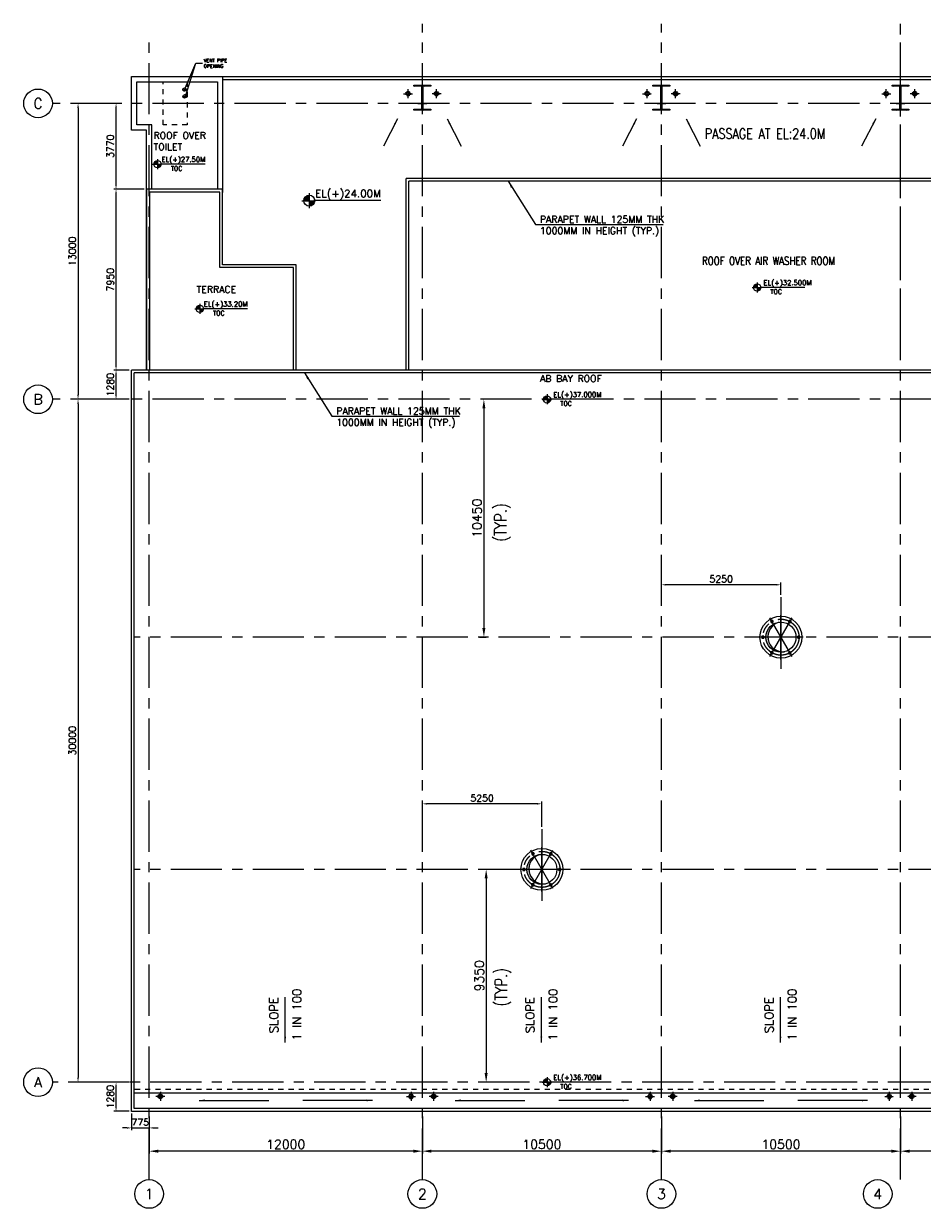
# Model space of a CAD drawing. Header units: inches. Extents: x 0 to 1544102, y -512776 to 23144100.
# Tile 64 of 256: x 398206 to 437671, y -450187 to -398147. Entities that reach past the tile are written whole.
import ezdxf
from ezdxf.enums import TextEntityAlignment as Align

# ---------------------------------------------------------------- set-up
doc = ezdxf.new("R2010")
doc.units = ezdxf.units.IN
doc.header["$LTSCALE"] = 1800
doc.header["$MEASUREMENT"] = 0
for name, pattern in [('CENTER', [2, 1.25, -0.25, 0.25, -0.25]), ('CENTER2', [1.125, 0.75, -0.125, 0.125, -0.125]), ('HIDDEN2', [0.1875, 0.125, -0.0625]), ('HIDDENS', [0.25, 0.125, -0.125])]:
    doc.linetypes.add(name, pattern=pattern)
doc.layers.get('0').update_dxf_attribs({"color": 253, "lineweight": 9})
for name, color, linetype in [('1', 7, 'Continuous'), ('COL', 1, 'Continuous'), ('DIM', 4, 'Continuous'), ('GRID', 251, 'CENTER'), ('HATCH', 9, 'Continuous'), ('RAIN WATER', 6, 'Continuous'), ('ROOF', 11, 'Continuous'), ('ROOFLIGHT', 12, 'Continuous'), ('TEXT', 3, 'Continuous'), ('WALL', 6, 'Continuous')]:
    doc.layers.add(name, color=color, linetype=linetype)
for name, color, linetype, lineweight in [('A-CUT OUT', 3, 'Continuous', 30), ('ARROW', 3, 'Continuous', 13), ('CEN', 2, 'CENTER', 15), ('CL', 8, 'CENTER', 15), ('CNOTE', 3, 'Continuous', 15), ('CONCRETE', 145, 'Continuous', 15), ('CTEXT2', 3, 'Continuous', 25), ('dimension line', 4, 'Continuous', 13)]:
    doc.layers.add(name, color=color, linetype=linetype, lineweight=lineweight)
doc.styles.add('COMPLEX', font='complex')
doc.styles.add('ROAMNS', font='ROMANS.shx')
doc.styles.add('ROMANC', font='ROMANC.SHX')
doc.styles.add('ROMANS', font='romans.shx')
doc.styles.add('SIMPLEX-25', font='simplex.shx')
doc.styles.get("Standard").update_dxf_attribs({"font": 'arial.ttf'})
doc.dimstyles.new('DIM INT 1', dxfattribs={"dimtxt": 300, "dimasz": 200, "dimexe": 100, "dimexo": 100, "dimgap": 100, "dimtad": 1, "dimdec": 0, "dimzin": 13, "dimdsep": 46, "dimlunit": 5, "dimtxsty": 'ROAMNS', "dimblk1": 'CLOSEDBLANK', "dimcen": 0.09, "dimclrd": 9, "dimclre": 9, "dimclrt": 4, "dimadec": 0, "dimazin": 0, "dimtfac": 1, "dimtdec": 0, "dimtix": 1, "dimtmove": 2, "dimatfit": 3, "dimfxl": 1, "dimtolj": 1, "dimtzin": 13, "dimarcsym": 0})
doc.dimstyles.new('DIM100 x2', dxfattribs={"dimscale": 0, "dimtxt": 400, "dimasz": 400, "dimexe": 100, "dimexo": 100, "dimgap": 100, "dimtad": 1, "dimdec": 0, "dimzin": 13, "dimdsep": 46, "dimtxsty": 'ROMANS', "dimblk2": 'OBLIQUE', "dimcen": 100, "dimdle": 100, "dimclrd": 9, "dimclre": 9, "dimclrt": 4, "dimadec": 0, "dimazin": 0, "dimtfac": 1.1, "dimtdec": 0, "dimtix": 1, "dimtmove": 2, "dimatfit": 3, "dimfxl": 1, "dimtolj": 1, "dimtzin": 13, "dimarcsym": 0})
doc.dimstyles.new('MAIN', dxfattribs={"dimtxt": 350, "dimasz": 250, "dimexe": 20, "dimexo": 20, "dimgap": 100, "dimtad": 1, "dimdec": 0, "dimzin": 0, "dimdsep": 46, "dimtxsty": 'ROMANS', "dimcen": 0.09, "dimclrd": 256, "dimclre": 9, "dimclrt": 256, "dimadec": 0, "dimazin": 0, "dimtfac": 1, "dimtdec": 0, "dimtofl": 0, "dimtmove": 0, "dimatfit": 3, "dimfxl": 0.18, "dimtolj": 1, "dimtzin": 0, "dimarcsym": 0})
doc.dimstyles.get("Standard").update_dxf_attribs({"dimtxt": 0.18, "dimasz": 0.18, "dimexe": 0.18, "dimexo": 0.0625, "dimgap": 0.09, "dimtad": 0, "dimtih": 1, "dimtoh": 1, "dimdec": 4, "dimzin": 0, "dimdsep": 46, "dimtxsty": 'Standard', "dimcen": 0.09, "dimadec": 0, "dimazin": 0, "dimtfac": 1, "dimtdec": 4, "dimtofl": 0, "dimtmove": 0, "dimatfit": 3, "dimfxl": 1, "dimtolj": 1, "dimtzin": 0, "dimarcsym": 0})
doc.dimstyles.new('USER175', dxfattribs={"dimscale": 175, "dimtxt": 2, "dimasz": 1.75, "dimexe": 0, "dimexo": 0, "dimgap": 0.5, "dimtad": 1, "dimdec": 0, "dimzin": 0, "dimdsep": 46, "dimtxsty": 'ROMANS', "dimcen": 0, "dimclrd": 4, "dimclre": 4, "dimclrt": 4, "dimadec": 0, "dimazin": 0, "dimtfac": 0.09, "dimtdec": 0, "dimtix": 1, "dimtofl": 0, "dimtmove": 0, "dimatfit": 3, "dimfxl": 1, "dimtolj": 1, "dimtzin": 0, "dimarcsym": 0})

# ---------------------------------------------------------------- blocks, each defined once
blk = doc.blocks.new('C-ROW COLUMN (above17m)')
at = {"layer": 'COL'}
h = blk.add_hatch(dxfattribs=at)
h.set_pattern_fill('ANSI31', color=256, scale=200, style=0)
h.set_pattern_definition([(45, (-78771.347, -120071.694), (-17.6776695, 17.6776695), [])])
h.paths.add_polyline_path([(22, 755), (-22, 755), (-22, -255), (22, -255)])
h.paths.add_polyline_path([(370, -300), (370, -255), (-370, -255), (-370, -300)])
h.paths.add_polyline_path([(-370, 800), (-370, 755), (370, 755), (370, 800)])
at = {"layer": 'CEN'}
for p, q in [((0, -300), (0, 800)), ((-192, 0), (192, 0))]:
    blk.add_line(p, q, dxfattribs=at)
at = {"layer": 'COL'}
for points in [[(-370, 800), (370, 800), (370, 755), (-370, 755)], [(-22, 755), (22, 755), (22, -255), (-22, -255)], [(-370, -255), (370, -255), (370, -300), (-370, -300)]]:
    blk.add_lwpolyline(points, close=True, dxfattribs=at)
blk = doc.blocks.new('PL-FFL2')
at = {"layer": 'A-CUT OUT'}
h = blk.add_hatch(color=7, dxfattribs=at)
h.paths.add_polyline_path([(3.09, 1.96, 0.414214), (1.09, -0.04), (3.09, -0.04)])
h.paths.add_polyline_path([(5.09, -0.04), (3.09, -0.04), (3.09, -2.04, 0.414214)])
at = {"color": 1, "linetype": 'Continuous'}
for p, q in [((3.09, 2.74), (3.09, -2.74)), ((29.24, 0), (4.78, 0)), ((4.78, 0), (5.09, 0)), ((0.31, -0.04), (5.09, -0.04))]:
    blk.add_line(p, q, dxfattribs=at)
blk.add_circle((3.09, -0.04), 2, dxfattribs=at)
at = {"color": 4, "linetype": 'Continuous'}
blk.add_attdef('EL(+)', text='', height=2.75, dxfattribs=at).set_placement((18.98, 2.4), align=Align.MIDDLE)
at = {"color": 3, "linetype": 'Continuous'}
blk.add_attdef('XXX', text='', height=2.5, dxfattribs=at).set_placement((18.44, -3.52), align=Align.MIDDLE)
blk = doc.blocks.new('GRD')
at = {"layer": 'CL', "linetype": 'Continuous'}
blk.add_circle((0, 419.99985), 419.99985, dxfattribs=at)
at = {"layer": 'CL', "color": 4, "style": 'COMPLEX'}
blk.add_attdef('GRD', text='', height=300, dxfattribs=at).set_placement((0, 419.99985), align=Align.MIDDLE)
blk = doc.blocks.new('*D625')
at = {"layer": 'dimension line', "color": 9, "lineweight": -2, "transparency": 16777216}
for p, q in [((436714, -446152), (436714, -447778)), ((448714, -447296), (448714, -447778)), ((448314, -447678), (437114, -447678))]:
    blk.add_line(p, q, dxfattribs=at)
at = {"layer": 'dimension line', "color": 9, "transparency": 16777216}
for points in [[(437114, -447611), (437114, -447745), (436714, -447678)], [(448314, -447611), (448314, -447745), (448714, -447678)]]:
    blk.add_solid(points, dxfattribs=at)
at = {"layer": 'dimension line', "color": 4, "transparency": 16777216, "insert": (442714, -447378), "char_height": 400, "attachment_point": 5, "style": 'ROMANS'}
blk.add_mtext('\\A1;12000', dxfattribs=at)
blk = doc.blocks.new('_Oblique')
at = {"color": 0, "linetype": 'ByBlock', "lineweight": -2}
blk.add_line((-0.5, -0.5), (0.5, 0.5), dxfattribs=at)
blk = doc.blocks.new('*D626')
at = {"layer": 'dimension line', "color": 9, "lineweight": -2, "transparency": 16777216}
for p, q in [((415714, -446152), (415714, -447778)), ((426214, -447296), (426214, -447778)), ((425814, -447678), (416114, -447678))]:
    blk.add_line(p, q, dxfattribs=at)
at = {"layer": 'dimension line', "color": 9, "transparency": 16777216}
for points in [[(416114, -447611), (416114, -447745), (415714, -447678)], [(425814, -447611), (425814, -447745), (426214, -447678)]]:
    blk.add_solid(points, dxfattribs=at)
at = {"layer": 'dimension line', "color": 4, "transparency": 16777216, "insert": (420964, -447378), "char_height": 400, "attachment_point": 5, "style": 'ROMANS'}
blk.add_mtext('\\A1;10500', dxfattribs=at)
blk = doc.blocks.new('*D627')
at = {"layer": 'dimension line', "color": 9, "lineweight": -2, "transparency": 16777216}
for p, q in [((426214, -446152), (426214, -447778)), ((436714, -447296), (436714, -447778)), ((436314, -447678), (426614, -447678))]:
    blk.add_line(p, q, dxfattribs=at)
at = {"layer": 'dimension line', "color": 9, "transparency": 16777216}
for points in [[(426614, -447611), (426614, -447745), (426214, -447678)], [(436314, -447611), (436314, -447745), (436714, -447678)]]:
    blk.add_solid(points, dxfattribs=at)
at = {"layer": 'dimension line', "color": 4, "transparency": 16777216, "insert": (431464, -447378), "char_height": 400, "attachment_point": 5, "style": 'ROMANS'}
blk.add_mtext('\\A1;10500', dxfattribs=at)
blk = doc.blocks.new('*D629')
at = {"layer": 'dimension line', "color": 9, "lineweight": -2, "transparency": 16777216}
for p, q in [((403714, -446152), (403714, -447778)), ((415714, -447296), (415714, -447778)), ((415314, -447678), (404114, -447678))]:
    blk.add_line(p, q, dxfattribs=at)
at = {"layer": 'dimension line', "color": 9, "transparency": 16777216}
for points in [[(404114, -447611), (404114, -447745), (403714, -447678)], [(415314, -447611), (415314, -447745), (415714, -447678)]]:
    blk.add_solid(points, dxfattribs=at)
at = {"layer": 'dimension line', "color": 4, "transparency": 16777216, "insert": (409714, -447378), "char_height": 400, "attachment_point": 5, "style": 'ROMANS'}
blk.add_mtext('\\A1;12000', dxfattribs=at)
blk = doc.blocks.new('RWDP')
at = {"layer": 'RAIN WATER', "linetype": 'CENTER2', "ltscale": 0.05}
for p, q in [((495, -425), (495, -825)), ((695, -625), (295, -625))]:
    blk.add_line(p, q, dxfattribs=at)
at = {"layer": 'RAIN WATER', "linetype": 'HIDDEN2', "ltscale": 0.25}
blk.add_circle((495, -625), 100, dxfattribs=at)
at = {"layer": 'RAIN WATER', "ltscale": 0.25}
blk.add_circle((495, -625), 75, dxfattribs=at)
blk = doc.blocks.new('*D666')
at = {"layer": 'DIM', "color": 9, "lineweight": -2, "transparency": 16777216}
for p, q in [((403499, -405417), (402162, -405417)), ((402262, -413167), (402262, -405617)), ((402839, -413367), (402162, -413367))]:
    blk.add_line(p, q, dxfattribs=at)
at = {"layer": 'DIM', "color": 9, "transparency": 16777216}
for points in [[(402228, -405617), (402295, -405617), (402262, -405417)], [(402228, -413167), (402295, -413167), (402262, -413367)]]:
    blk.add_solid(points, dxfattribs=at)
at = {"layer": 'DIM', "color": 4, "transparency": 16777216, "insert": (402012, -409392), "char_height": 300, "attachment_point": 5, "rotation": 90, "style": 'ROAMNS'}
blk.add_mtext('\\A1;7950', dxfattribs=at)
blk = doc.blocks.new('_ClosedBlank')
at = {"color": 0, "linetype": 'ByBlock', "lineweight": -2}
for p, q in [((-1, 0.17), (0, 0)), ((-1, 0.17), (-1, -0.17)), ((0, 0), (-1, -0.17))]:
    blk.add_line(p, q, dxfattribs=at)
blk = doc.blocks.new('*D667')
at = {"layer": 'DIM', "color": 9, "lineweight": -2, "transparency": 16777216}
for p, q in [((402264, -401647), (402162, -401647)), ((402262, -405217), (402262, -401847)), ((403499, -405417), (402162, -405417))]:
    blk.add_line(p, q, dxfattribs=at)
at = {"layer": 'DIM', "color": 9, "transparency": 16777216}
for points in [[(402228, -401847), (402295, -401847), (402262, -401647)], [(402228, -405217), (402295, -405217), (402262, -405417)]]:
    blk.add_solid(points, dxfattribs=at)
at = {"layer": 'DIM', "color": 4, "transparency": 16777216, "insert": (402012, -403532), "char_height": 300, "attachment_point": 5, "rotation": 90, "style": 'ROAMNS'}
blk.add_mtext('\\A1;3770', dxfattribs=at)
blk = doc.blocks.new('A$C143F1039')
at = {"layer": 'DIM'}
for points in [[(-355, 674), (-380, 742), (-338, 669), (-411, 628)], [(405, 649), (338, 669), (411, 628), (453, 700)], [(-759, 31), (-749, -42), (-749, 42), (-833, 42)], [(749, 42), (749, -42), (833, -42), (764, -27)], [(-407, -649), (-338, -669), (-411, -628), (-453, -700)], [(338, -669), (411, -628), (359, -674), (380, -742)]]:
    blk.add_hatch(color=5, dxfattribs=at).paths.add_polyline_path(points)
at = {"layer": 'ROOF'}
h = blk.add_hatch(color=5, dxfattribs=at)
h.paths.add_polyline_path([(-660, 0), (-572, 0, -0.350453), (-73, 656, 0.381936)])
h.paths.add_polyline_path([(0, -660), (0, -638, -0.368877), (-572, 0), (-660, 0, 0.414214)])
at = {"layer": 'ROOFLIGHT'}
blk.add_hatch(color=5, dxfattribs=at).paths.add_polyline_path([(161, -640, -0.061238), (0, -638), (0, -660, 0.061706)])
at = {"layer": 'CL'}
for p, q in [((0, 1762), (0, -1762)), ((0, 1322), (0, -1322)), ((-487, -843), (487, 843)), ((487, -843), (-487, 843)), ((0, -974), (0, 974)), ((974, 0), (-974, 0)), ((730, 0), (-730, 0))]:
    blk.add_line(p, q, dxfattribs=at)
at = {"layer": 'CL', "color": 6}
for p, q in [((-379, 744), (-455, 701)), ((-455, 701), (-411, 625)), ((-336, 669), (-411, 625)), ((-379, 744), (-336, 669)), ((379, 744), (336, 669)), ((411, 625), (336, 669)), ((455, 701), (379, 744)), ((455, 701), (411, 625)), ((-834, 44), (-747, 44)), ((-834, 44), (-834, -44)), ((747, -44), (747, 44)), ((834, 44), (747, 44)), ((834, -44), (834, 44)), ((-834, -44), (-747, -44)), ((834, -44), (747, -44)), ((-455, -701), (-411, -625)), ((-455, -701), (-379, -744)), ((-379, -744), (-336, -669)), ((336, -669), (411, -625)), ((379, -744), (336, -669)), ((379, -744), (455, -701)), ((455, -701), (411, -625))]:
    blk.add_line(p, q, dxfattribs=at)
at = {"layer": 'CL'}
blk.add_circle((0, 0), 791, dxfattribs=at)
at = {"layer": 'CNOTE'}
blk.add_circle((0, 0), 660, dxfattribs=at)
at = {"layer": 'DIM'}
for points in [[(-355, 674), (-380, 742), (-338, 669), (-411, 628)], [(405, 649), (338, 669), (411, 628), (453, 700)], [(-759, 31), (-749, -42), (-749, 42), (-833, 42)], [(749, 42), (749, -42), (833, -42), (764, -27)], [(-407, -649), (-338, -669), (-411, -628), (-453, -700)], [(338, -669), (411, -628), (359, -674), (380, -742)]]:
    blk.add_lwpolyline(points, close=True, dxfattribs=at)
at = {"layer": 'ROOF', "color": 5}
for p, q in [((-747, 44), (-747, -44)), ((-411, -625), (-336, -669))]:
    blk.add_line(p, q, dxfattribs=at)
at = {"layer": 'ROOF'}
for p, q in [((-747, 44), (-747, -44)), ((-411, -625), (-336, -669))]:
    blk.add_line(p, q, dxfattribs=at)
at = {"layer": 'ROOFLIGHT'}
for p, q in [((747, 44), (747, -44)), ((747, -44), (834, -44))]:
    blk.add_line(p, q, dxfattribs=at)
for radius in [921, 660]:
    blk.add_circle((0, 0), radius, dxfattribs=at)
blk.add_arc((88, 16), 660, 104.124, 276.3854, dxfattribs=at)
blk = doc.blocks.new('*D1000')
at = {"layer": 'dimension line', "color": 9, "lineweight": -2, "transparency": 16777216}
for p, q in [((419480, -414647), (418317, -414647)), ((418417, -415047), (418417, -424697)), ((418226, -425097), (418517, -425097))]:
    blk.add_line(p, q, dxfattribs=at)
at = {"layer": 'dimension line', "color": 9, "transparency": 16777216}
for points in [[(418350, -415047), (418483, -415047), (418417, -414647)], [(418350, -424697), (418483, -424697), (418417, -425097)]]:
    blk.add_solid(points, dxfattribs=at)
at = {"layer": 'dimension line', "color": 4, "transparency": 16777216, "insert": (418117, -419872), "char_height": 400, "attachment_point": 5, "rotation": 90, "style": 'ROMANS'}
blk.add_mtext('\\A1;10450', dxfattribs=at)
blk = doc.blocks.new('*D1001')
at = {"layer": 'dimension line', "color": 9, "lineweight": -2, "transparency": 16777216}
for p, q in [((419223, -435297), (418417, -435297)), ((418517, -435697), (418517, -444247)), ((419223, -444647), (418417, -444647))]:
    blk.add_line(p, q, dxfattribs=at)
at = {"layer": 'dimension line', "color": 9, "transparency": 16777216}
for points in [[(418450, -435697), (418583, -435697), (418517, -435297)], [(418450, -444247), (418583, -444247), (418517, -444647)]]:
    blk.add_solid(points, dxfattribs=at)
at = {"layer": 'dimension line', "color": 4, "transparency": 16777216, "insert": (418217, -439972), "char_height": 400, "attachment_point": 5, "rotation": 90, "style": 'ROMANS'}
blk.add_mtext('\\A1;9350', dxfattribs=at)
blk = doc.blocks.new('*D1004')
at = {"layer": 'DIM', "color": 9, "lineweight": -2, "transparency": 16777216}
for p, q in [((401005, -401647), (400492, -401647)), ((400592, -401847), (400592, -414447)), ((401005, -414647), (400492, -414647))]:
    blk.add_line(p, q, dxfattribs=at)
at = {"layer": 'DIM', "color": 9, "transparency": 16777216}
for points in [[(400559, -401847), (400626, -401847), (400592, -401647)], [(400559, -414447), (400626, -414447), (400592, -414647)]]:
    blk.add_solid(points, dxfattribs=at)
at = {"layer": 'DIM', "color": 4, "transparency": 16777216, "insert": (400342, -408147), "char_height": 300, "attachment_point": 5, "rotation": 90, "style": 'ROAMNS'}
blk.add_mtext('\\A1;13000', dxfattribs=at)
blk = doc.blocks.new('*D1005')
at = {"layer": 'DIM', "color": 9, "lineweight": -2, "transparency": 16777216}
for p, q in [((401005, -414647), (400492, -414647)), ((400592, -414847), (400592, -444447)), ((401005, -444647), (400492, -444647))]:
    blk.add_line(p, q, dxfattribs=at)
at = {"layer": 'DIM', "color": 9, "transparency": 16777216}
for points in [[(400559, -414847), (400626, -414847), (400592, -414647)], [(400559, -444447), (400626, -444447), (400592, -444647)]]:
    blk.add_solid(points, dxfattribs=at)
at = {"layer": 'DIM', "color": 4, "transparency": 16777216, "insert": (400342, -429647), "char_height": 300, "attachment_point": 5, "rotation": 90, "style": 'ROAMNS'}
blk.add_mtext('\\A1;30000', dxfattribs=at)
blk = doc.blocks.new('*D1061')
at = {"layer": 'DIM', "color": 9, "lineweight": -2, "transparency": 16777216}
for p, q in [((402839, -413367), (402162, -413367)), ((402262, -414447), (402262, -413567)), ((402839, -414647), (402162, -414647))]:
    blk.add_line(p, q, dxfattribs=at)
at = {"layer": 'DIM', "color": 9, "transparency": 16777216}
for points in [[(402228, -413567), (402295, -413567), (402262, -413367)], [(402228, -414447), (402295, -414447), (402262, -414647)]]:
    blk.add_solid(points, dxfattribs=at)
at = {"layer": 'DIM', "color": 4, "transparency": 16777216, "insert": (402012, -414007), "char_height": 300, "attachment_point": 5, "rotation": 90, "style": 'ROAMNS'}
blk.add_mtext('\\A1;1280', dxfattribs=at)
blk = doc.blocks.new('*D1941')
at = {"layer": 'DIM', "color": 9, "lineweight": -2, "transparency": 16777216}
for p, q in [((426214, -423235), (426214, -422695)), ((431264, -422795), (426414, -422795)), ((431464, -423235), (431464, -422695))]:
    blk.add_line(p, q, dxfattribs=at)
at = {"layer": 'DIM', "color": 9, "transparency": 16777216}
for points in [[(426414, -422762), (426414, -422829), (426214, -422795)], [(431264, -422762), (431264, -422829), (431464, -422795)]]:
    blk.add_solid(points, dxfattribs=at)
at = {"layer": 'DIM', "color": 4, "transparency": 16777216, "insert": (428839, -422545), "char_height": 300, "attachment_point": 5, "style": 'ROAMNS'}
blk.add_mtext('\\A1;5250', dxfattribs=at)
blk = doc.blocks.new('*D2177')
at = {"layer": 'DIM', "color": 9, "lineweight": -2, "transparency": 16777216}
for p, q in [((415714, -433091), (415714, -432318)), ((420764, -432418), (415914, -432418)), ((420964, -433435), (420964, -432318))]:
    blk.add_line(p, q, dxfattribs=at)
at = {"layer": 'DIM', "color": 9, "transparency": 16777216}
for points in [[(415914, -432385), (415914, -432452), (415714, -432418)], [(420764, -432385), (420764, -432452), (420964, -432418)]]:
    blk.add_solid(points, dxfattribs=at)
at = {"layer": 'DIM', "color": 4, "transparency": 16777216, "insert": (418339, -432168), "char_height": 300, "attachment_point": 5, "style": 'ROAMNS'}
blk.add_mtext('\\A1;5250', dxfattribs=at)
blk = doc.blocks.new('*D2185')
at = {"layer": '1', "color": 9, "lineweight": -2, "transparency": 16777216}
for p, q in [((402839, -444647), (402162, -444647)), ((402262, -445727), (402262, -444847)), ((402839, -445927), (402162, -445927))]:
    blk.add_line(p, q, dxfattribs=at)
at = {"layer": '1', "color": 9, "transparency": 16777216}
for points in [[(402228, -444847), (402295, -444847), (402262, -444647)], [(402228, -445727), (402295, -445727), (402262, -445927)]]:
    blk.add_solid(points, dxfattribs=at)
at = {"layer": '1', "color": 4, "transparency": 16777216, "insert": (402012, -445287), "char_height": 300, "attachment_point": 5, "rotation": 90, "style": 'ROAMNS'}
blk.add_mtext('\\A1;1280', dxfattribs=at)
blk = doc.blocks.new('*D2186')
at = {"layer": '1', "color": 9, "lineweight": -2, "transparency": 16777216}
for p, q in [((402939, -446027), (402939, -446755)), ((403714, -446252), (403714, -446755)), ((402739, -446655), (402539, -446655)), ((402939, -446655), (403714, -446655)), ((403914, -446655), (404114, -446655))]:
    blk.add_line(p, q, dxfattribs=at)
at = {"layer": '1', "color": 9, "transparency": 16777216}
for points in [[(402739, -446622), (402739, -446689), (402939, -446655)], [(403914, -446622), (403914, -446689), (403714, -446655)]]:
    blk.add_solid(points, dxfattribs=at)
at = {"layer": '1', "color": 4, "transparency": 16777216, "insert": (403326, -446405), "char_height": 300, "attachment_point": 5, "style": 'ROAMNS'}
blk.add_mtext('\\A1;775', dxfattribs=at)

msp = doc.modelspace()

# ---------------------------------------------------------------- hatches: boundary and pattern name
at = {"layer": 'HATCH', "transparency": 33554687}
h = msp.add_hatch(color=5, dxfattribs=at)
h.dxf.hatch_style = 1
h.paths.add_polyline_path([(405338.12, -401041.96, 0.41421356), (405263.12, -400966.96, -1), (405263.12, -401041.96, 1), (405263.12, -401116.96, 0.41421356)])
h.paths.add_polyline_path([(405349.23, -401341.75, 0.42291825), (405272, -401266.79, -1), (405272, -401341.79, 0.92228154), (405265.97, -401416.3, 0.44690504)])

# ---------------------------------------------------------------- linework, layer by layer
at = {"linetype": 'HIDDENS'}
msp.add_line((525713.7, -444962.3), (403063.7, -444962.3), dxfattribs=at)
msp.add_lwpolyline([(404328.7, -400697.3), (405388.7, -400697.3), (405388.7, -402597.3), (404328.7, -402597.3)], close=True, dxfattribs=at)
at = {"layer": 'CONCRETE'}
msp.add_line((525713.7, -445127.3), (403063.7, -445127.3), dxfattribs=at)
at = {"layer": 'DIM'}
for points in [[(405263.12, -401116.96, -1), (405263.12, -401041.96, 1), (405263.12, -400966.96)], [(405272, -401416.79, -1), (405272, -401341.79, 1), (405272, -401266.79)]]:
    msp.add_lwpolyline(points, format="xyb", dxfattribs=at)
for centre in [(405263.12, -401041.96), (405274.23, -401341.75)]:
    msp.add_circle(centre, 75, dxfattribs=at)
at = {"layer": 'GRID'}
for p, q in [((415713.7, -448927.3), (415713.7, -398147.3)), ((426213.7, -448927.3), (426213.7, -398147.3)), ((436713.7, -412117.3), (436713.7, -398147.3)), ((436713.7, -448927.3), (436713.7, -398147.3)), ((403713.7, -448927.3), (403713.7, -398647.3)), ((654513.7, -401647.3), (399465.66, -401647.3)), ((654513.7, -414647.3), (399465.66, -414647.3)), ((525713.7, -425097.3), (403063.7, -425097.3)), ((525713.7, -435297.3), (403063.7, -435297.3)), ((532013.7, -444647.3), (399465.66, -444647.3))]:
    msp.add_line(p, q, dxfattribs=at)
at = {"layer": 'RAIN WATER', "linetype": 'CENTER2', "ltscale": 0.05}
for p, q in [((414888.7, -401222.3), (415288.7, -401222.3)), ((415088.7, -401422.3), (415088.7, -401022.3)), ((416538.7, -401222.3), (416138.7, -401222.3)), ((416338.7, -401422.3), (416338.7, -401022.3)), ((425388.7, -401222.3), (425788.7, -401222.3)), ((425588.7, -401422.3), (425588.7, -401022.3)), ((427038.7, -401222.3), (426638.7, -401222.3)), ((426838.7, -401422.3), (426838.7, -401022.3)), ((435888.7, -401222.3), (436288.7, -401222.3)), ((436088.7, -401422.3), (436088.7, -401022.3)), ((437538.7, -401222.3), (437138.7, -401222.3)), ((437338.7, -401422.3), (437338.7, -401022.3))]:
    msp.add_line(p, q, dxfattribs=at)
at = {"layer": 'RAIN WATER', "linetype": 'HIDDEN2', "ltscale": 0.25}
for centre in [(415088.7, -401222.3), (416338.7, -401222.3), (425588.7, -401222.3), (426838.7, -401222.3), (436088.7, -401222.3), (437338.7, -401222.3)]:
    msp.add_circle(centre, 100, dxfattribs=at)
at = {"layer": 'RAIN WATER', "ltscale": 0.25}
for centre in [(415088.7, -401222.3), (416338.7, -401222.3), (425588.7, -401222.3), (426838.7, -401222.3), (436088.7, -401222.3), (437338.7, -401222.3)]:
    msp.add_circle(centre, 75, dxfattribs=at)
at = {"layer": 'WALL'}
for p, q in [((402938.7, -400467.3), (460713.7, -400467.3)), ((402938.7, -402827.3), (402938.7, -400467.3)), ((403168.7, -402597.3), (403168.7, -400697.3)), ((403168.7, -400697.3), (406713.7, -400697.3)), ((406713.7, -400697.3), (406713.7, -405417.3)), ((406713.7, -400697.3), (406713.7, -405417.3)), ((406943.7, -400467.3), (406943.7, -405562.3)), ((406943.7, -400592.3), (460713.7, -400592.3)), ((403828.7, -402597.3), (403168.7, -402597.3)), ((403828.7, -405417.3), (403828.7, -402597.3)), ((403598.7, -402827.3), (402938.7, -402827.3)), ((403598.7, -413367.3), (403598.7, -402827.3)), ((414998.7, -413317.3), (414998.7, -404947.3)), ((448578.5, -404947.3), (414998.7, -404947.3)), ((448453.5, -405072.3), (415123.7, -405072.3)), ((415123.7, -413317.3), (415123.7, -405072.3)), ((406713.7, -405417.3), (403598.7, -405417.3)), ((402938.7, -445927.3), (402938.7, -413367.3)), ((403598.7, -413367.3), (402938.7, -413367.3)), ((444888.91, -413367.3), (402938.7, -413367.3)), ((403063.7, -445802.3), (403063.7, -413492.3)), ((403598.7, -413492.3), (403063.7, -413492.3)), ((444888.91, -413492.3), (403063.7, -413492.3)), ((525713.7, -445927.3), (402938.7, -445927.3)), ((525713.7, -445802.3), (403063.7, -445802.3))]:
    msp.add_line(p, q, dxfattribs=at)
at = {"layer": 'WALL', "flags": 128}
for points in [[(410173.7, -413367.3), (410173.7, -408737.3), (406943.7, -408737.3), (406943.7, -405417.3), (403598.7, -405417.3), (403598.7, -413367.3)], [(410048.7, -413367.3), (410048.7, -408862.3), (406818.7, -408862.3), (406818.7, -405542.3), (403723.7, -405542.3), (403723.7, -413367.3)]]:
    msp.add_lwpolyline(points, dxfattribs=at)

# ---------------------------------------------------------------- block references
for p in [(415713.7, -401647.3), (426213.7, -401647.3), (436713.7, -401647.3)]:
    msp.add_blockref('C-ROW COLUMN (above17m)', p)
at = {"layer": '1', "color": 6}
ref = msp.add_blockref('PL-FFL2', (403838.02, -404317.26), dxfattribs=dict(at, xscale=80, yscale=80, zscale=80))
ref.add_attrib('XXX', 'TOC', dxfattribs={"layer": '0', "color": 3, "linetype": 'Continuous', "height": 200, "style": 'SIMPLEX-25'}).set_placement((404919.67, -404504.21), align=Align.MIDDLE)
ref.add_attrib('EL(+)', 'EL(+)27.50M', dxfattribs={"layer": '0', "color": 4, "linetype": 'Continuous', "height": 220, "style": 'SIMPLEX-25'}).set_placement((405218.75, -404125.49), align=Align.MIDDLE)
ref = msp.add_blockref('PL-FFL2', (410377.34, -405917.08), dxfattribs=dict(at, xscale=120, yscale=120, zscale=120))
ref.add_attrib('EL(+)', 'EL(+)24.00M', dxfattribs={"layer": '0', "color": 4, "linetype": 'Continuous', "height": 330, "style": 'SIMPLEX-25'}).set_placement((412448.44, -405629.43), align=Align.MIDDLE)
ref = msp.add_blockref('PL-FFL2', (430172.07, -409732.18), dxfattribs=dict(at, xscale=80, yscale=80, zscale=80))
ref.add_attrib('XXX', 'TOC', dxfattribs={"layer": '0', "color": 3, "linetype": 'Continuous', "height": 200, "style": 'SIMPLEX-25'}).set_placement((431253.72, -409919.14), align=Align.MIDDLE)
ref.add_attrib('EL(+)', 'EL(+)32.500M', dxfattribs={"layer": '0', "color": 4, "linetype": 'Continuous', "height": 220, "style": 'SIMPLEX-25'}).set_placement((431750.47, -409540.41), align=Align.MIDDLE)
ref = msp.add_blockref('PL-FFL2', (405694.52, -410673.3), dxfattribs=dict(at, xscale=80, yscale=80, zscale=80))
ref.add_attrib('XXX', 'TOC', dxfattribs={"layer": '0', "color": 3, "linetype": 'Continuous', "height": 200, "style": 'SIMPLEX-25'}).set_placement((406776.17, -410860.25), align=Align.MIDDLE)
ref.add_attrib('EL(+)', 'EL(+)33.20M', dxfattribs={"layer": '0', "color": 4, "linetype": 'Continuous', "height": 220, "style": 'SIMPLEX-25'}).set_placement((407075.26, -410481.53), align=Align.MIDDLE)
ref = msp.add_blockref('PL-FFL2', (420944.46, -414647.76), dxfattribs=dict(at, xscale=80, yscale=80, zscale=80))
ref.add_attrib('XXX', 'TOC', dxfattribs={"layer": '0', "color": 3, "linetype": 'Continuous', "height": 200, "style": 'SIMPLEX-25'}).set_placement((422026.11, -414834.71), align=Align.MIDDLE)
ref.add_attrib('EL(+)', 'EL(+)37.000M', dxfattribs={"layer": '0', "color": 4, "linetype": 'Continuous', "height": 220, "style": 'SIMPLEX-25'}).set_placement((422522.86, -414455.99), align=Align.MIDDLE)
ref = msp.add_blockref('PL-FFL2', (420944.46, -444647.76), dxfattribs=dict(at, xscale=80, yscale=80, zscale=80))
ref.add_attrib('XXX', 'TOC', dxfattribs={"layer": '0', "color": 3, "linetype": 'Continuous', "height": 200, "style": 'SIMPLEX-25'}).set_placement((422026.11, -444834.71), align=Align.MIDDLE)
ref.add_attrib('EL(+)', 'EL(+)36.700M', dxfattribs={"layer": '0', "color": 4, "linetype": 'Continuous', "height": 220, "style": 'SIMPLEX-25'}).set_placement((422522.86, -444455.99), align=Align.MIDDLE)
at = {"layer": 'CNOTE'}
for p in [(431463.7, -425097.46), (420963.7, -435297.28)]:
    msp.add_blockref('A$C143F1039', p, dxfattribs=at)
at = {"layer": 'DIM', "xscale": 1.5, "yscale": 1.5, "zscale": 1.5}
for p, values in [((398835.66, -402277.3), {'GRD': 'C'}), ((398835.66, -415277.3), {'GRD': 'B'}), ((398835.66, -445277.3), {'GRD': 'A'}), ((403713.7, -450187.3), {'GRD': '1'}), ((415713.7, -450187.3), {'GRD': '2'}), ((426213.83, -450187.3), {'GRD': '3'}), ((435713.7, -450187.3), {'GRD': '4'})]:
    msp.add_blockref('GRD', p, dxfattribs=at).add_auto_attribs(values)
at = {"layer": 'RAIN WATER'}
for p in [(403713.7, -444647.3), (415713.7, -444647.3), (426213.7, -444647.3), (436713.7, -444647.3)]:
    msp.add_blockref('RWDP', p, dxfattribs=at)
at = {"layer": 'RAIN WATER', "xscale": -1}
for p in [(415713.7, -444647.3), (426213.7, -444647.3), (436713.7, -444647.3)]:
    msp.add_blockref('RWDP', p, dxfattribs=at)

# ---------------------------------------------------------------- texts
at = {"layer": 'CTEXT2', "style": 'ROMANS'}
for s, p in [('SLOPE', (409378.82, -442494.95)), ('1 IN 100', (410390.17, -442821.78)), ('SLOPE', (420628.82, -442494.95)), ('1 IN 100', (421640.17, -442821.78)), ('SLOPE', (431128.82, -442494.95)), ('1 IN 100', (432140.17, -442821.78))]:
    msp.add_text(s, height=375, rotation=90, dxfattribs=at).set_placement(p)
at = {"layer": 'TEXT', "style": 'ROMANS', "width": 0.8}
msp.add_text('ROOF OVER AIR WASHER ROOM', height=350, dxfattribs=at).set_placement((427995.39, -408740.75))
for p in [(419410.93, -420895.71), (419434.81, -441311.9)]:
    msp.add_text('(TYP.)', height=528, rotation=90, dxfattribs=at).set_placement(p)
at = {"layer": 'TEXT', "attachment_point": 1}
for s, insert, char_height, width, style in [('VENT PIPE OPENING', (406110.93, -399685.12), 150, 1491.6531, 'ROMANS'), ('ROOF OVER TOILET', (403908.23, -402907.26), 300, 2958.3972, 'ROAMNS'), ('PARAPET WALL 125MM THK 1000MM IN HEIGHT (TYP.)', (420875.6, -406588.82), 300, 5971.4286, 'ROMANS'), ('TERRACE', (405801.7, -409671.21), 300, 2139.2936, 'ROMANC'), ('AB BAY ROOF', (420882.65, -413584.87), 300, 3598.0058, 'ROMANC'), ('PARAPET WALL 125MM THK 1000MM IN HEIGHT (TYP.)', (411932.51, -415008.82), 300, 5971.4286, 'ROMANS')]:
    msp.add_mtext(s, dxfattribs=dict(at, insert=insert, char_height=char_height, width=width, style=style))
at = {"layer": 'TEXT', "insert": (428116.19, -402753.93), "char_height": 450, "attachment_point": 1, "style": 'ROMANS'}
msp.add_mtext_dynamic_manual_height_columns('{\\W0.8;PASSAGE AT EL:24.0M}', width=6398.0429, gutter_width=1, heights=[0], dxfattribs=at)

# ---------------------------------------------------------------- dimensions: what is measured, and where the dimension line sits
at = {"layer": '1'}
dim = msp.add_linear_dim(base=(402261.54, -444647.3), p1=(402938.7, -445927.3), p2=(402938.7, -444647.3), angle=90, dimstyle='DIM INT 1', dxfattribs=at)
dim.commit()
dim.dimension.update_dxf_attribs({"geometry": '*D2185', "text_midpoint": (402011.54, -445287.3)})
dim = msp.add_linear_dim(base=(403713.7, -446655.2), p1=(402938.7, -445927.3), p2=(403713.7, -446152.42), dimstyle='DIM INT 1', dxfattribs=at)
dim.commit()
dim.dimension.update_dxf_attribs({"geometry": '*D2186', "text_midpoint": (403326.2, -446405.2)})
at = {"layer": 'DIM'}
for base, p1, p2, picture, middle in [((400592.32, -414647.3), (401105.02, -401647.3), (401105.02, -414647.3), '*D1004', (400342.32, -408147.3)), ((402261.54, -401647.3), (403598.7, -405417.3), (402364.04, -401647.3), '*D667', (402011.54, -403532.3)), ((402261.54, -405417.3), (402938.7, -413367.3), (403598.7, -405417.3), '*D666', (402011.54, -409392.3)), ((402261.54, -413367.3), (402938.7, -414647.3), (402938.7, -413367.3), '*D1061', (402011.54, -414007.3)), ((400592.32, -444647.3), (401105.02, -414647.3), (401105.02, -444647.3), '*D1005', (400342.32, -429647.3))]:
    dim = msp.add_linear_dim(base=base, p1=p1, p2=p2, angle=90, dimstyle='DIM INT 1', dxfattribs=at)
    dim.commit()
    dim.dimension.update_dxf_attribs({"geometry": picture, "text_midpoint": middle})
for base, p1, p2, picture, middle in [((426213.7, -422795.22), (431463.7, -423335.29), (426213.7, -423335.29), '*D1941', (428838.7, -422545.22)), ((415713.7, -432418.49), (420963.7, -433535.11), (415713.7, -433191.39), '*D2177', (418338.7, -432168.49))]:
    dim = msp.add_linear_dim(base=base, p1=p1, p2=p2, dimstyle='DIM INT 1', dxfattribs=at)
    dim.commit()
    dim.dimension.update_dxf_attribs({"geometry": picture, "text_midpoint": middle})
at = {"layer": 'dimension line'}
for base, p1, p2, angle, picture, middle in [((418416.75, -425097.46), (419579.51, -414647.3), (418125.61, -425097.46), 90, '*D1000', (418116.75, -419872.38)), ((418516.75, -444647.3), (419323.5, -435297.28), (419323.5, -444647.3), 90, '*D1001', (418216.75, -439972.29)), ((403713.7, -447678), (415713.7, -447196.32), (403713.7, -446052.42), 180, '*D629', (409713.7, -447378)), ((415713.7, -447678), (426213.7, -447196.32), (415713.7, -446052.42), 180, '*D626', (420963.7, -447378)), ((426213.7, -447678), (436713.7, -447196.32), (426213.7, -446052.42), 180, '*D627', (431463.7, -447378)), ((436713.7, -447678), (448713.7, -447196.32), (436713.7, -446052.42), 180, '*D625', (442713.7, -447378))]:
    dim = msp.add_linear_dim(base=base, p1=p1, p2=p2, angle=angle, dimstyle='DIM100 x2', override={"dimscale": 1}, dxfattribs=at)
    dim.commit()
    dim.dimension.update_dxf_attribs({"geometry": picture, "text_midpoint": middle})

# ---------------------------------------------------------------- leaders
for points in [[(419485.69, -405072.3), (420677.54, -406974.9), (426293.56, -406974.9)], [(410542.6, -413492.3), (411734.45, -415394.9), (417350.47, -415394.9)]]:
    msp.add_leader(points, dimstyle='USER175', override={"dimgap": 0.5, "dimtad": 0})
at = {"layer": 'ARROW'}
for points, override in [([(414623.49, -402328.85), (414005.76, -403531.2)], {"dimtad": 0, "dimfxl": 2.5, "dimarcsym": 2}), ([(416803.92, -402328.85), (417421.64, -403531.2)], {"dimtad": 0, "dimfxl": 2.5, "dimarcsym": 2}), ([(425123.49, -402328.85), (424505.76, -403531.2)], {"dimtad": 0, "dimfxl": 2.5, "dimarcsym": 2}), ([(427303.92, -402328.85), (427921.64, -403531.2)], {"dimtad": 0, "dimfxl": 2.5, "dimarcsym": 2}), ([(435623.49, -402328.85), (435005.76, -403531.2)], {"dimtad": 0, "dimfxl": 2.5, "dimarcsym": 2}), ([(409690.32, -442897.66), (409690.32, -440912.42)], {"dimtad": 0, "dimfxl": 2.5, "dimarcsym": 2}), ([(420940.32, -442897.66), (420940.32, -440912.42)], {"dimtad": 0, "dimfxl": 2.5, "dimarcsym": 2}), ([(431440.32, -442897.66), (431440.32, -440912.42)], {"dimtad": 0, "dimfxl": 2.5, "dimarcsym": 2}), ([(405911.42, -445447.29), (408968.21, -445447.29)], {"dimgap": 100, "dimtad": 0, "dimfxl": 2.5, "dimarcsym": 2}), ([(413518.85, -445447.29), (410462.07, -445447.29)], {"dimgap": 100, "dimtad": 0, "dimfxl": 2.5, "dimarcsym": 2}), ([(417161.42, -445447.29), (420218.21, -445447.29)], {"dimgap": 100, "dimtad": 0, "dimfxl": 2.5, "dimarcsym": 2}), ([(424768.85, -445447.29), (421712.07, -445447.29)], {"dimgap": 100, "dimtad": 0, "dimfxl": 2.5, "dimarcsym": 2}), ([(427661.42, -445447.29), (430718.21, -445447.29)], {"dimgap": 100, "dimtad": 0, "dimfxl": 2.5, "dimarcsym": 2}), ([(435268.85, -445447.29), (432212.07, -445447.29)], {"dimgap": 100, "dimtad": 0, "dimfxl": 2.5, "dimarcsym": 2})]:
    msp.add_leader(points, dimstyle='MAIN', override=override, dxfattribs=at)
at = {"layer": 'DIM'}
for points, override in [([(405295.8, -400974.46), (405758.56, -399877.52), (406059.23, -399877.52)], {"dimtxt": 350, "dimasz": 150, "dimexe": 0, "dimexo": 0, "dimgap": 100, "dimtad": 0, "dimtih": 0, "dimtoh": 0, "dimdec": 0, "dimtxsty": 'ROMANS', "dimcen": 0, "dimclrd": 9, "dimclre": 9, "dimclrt": 256, "dimtdec": 0, "dimtix": 1, "dimtofl": 1, "dimatfit": 0}), ([(405322.44, -401284.3), (405758.56, -399877.52)], {"dimtxt": 350, "dimasz": 150, "dimexe": 0, "dimexo": 0, "dimgap": 100, "dimtih": 0, "dimtoh": 0, "dimdec": 0, "dimtxsty": 'ROMANS', "dimcen": 0, "dimclrd": 9, "dimclre": 9, "dimclrt": 256, "dimtdec": 0, "dimtix": 1, "dimtofl": 1, "dimatfit": 0})]:
    msp.add_leader(points, dimstyle='Standard', override=override, dxfattribs=at)

doc.saveas('drawing.dxf')
